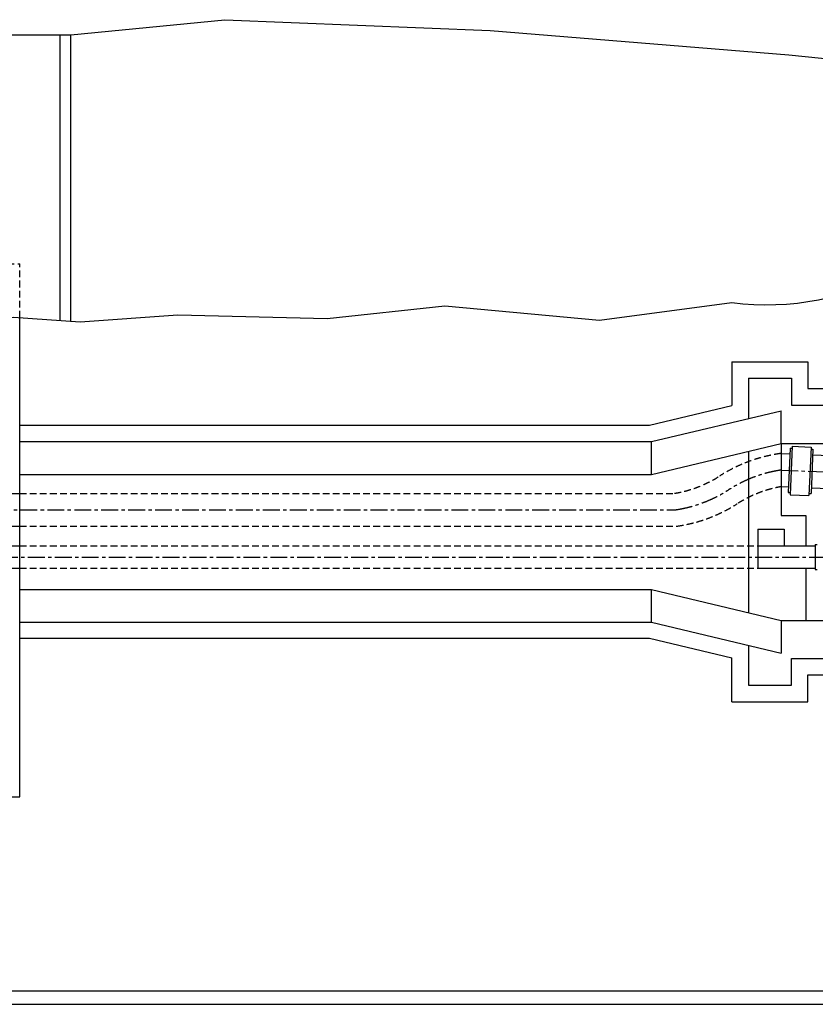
# Model space of a CAD drawing. Extents: x 0 to 143212, y -15822 to 84100.
# Tile 3 of 4: x 62062 to 91596, y 0 to 36546. Entities that reach past the tile are written whole.
import ezdxf

# ---------------------------------------------------------------- set-up
doc = ezdxf.new("R2010")
doc.units = 0
doc.header["$LTSCALE"] = 500
doc.linetypes.add('MITTE', pattern=[2, 1.25, -0.25, 0.25, -0.25])
doc.linetypes.add('VERDECKTX2', pattern=[0.75, 0.5, -0.25])
for name, color, linetype in [('MI25', 7, 'MITTE'), ('RAHMENA', 7, 'CONTINUOUS'), ('RAHMENI', 4, 'CONTINUOUS'), ('VE25', 7, 'VERDECKTX2'), ('VO25', 7, 'CONTINUOUS'), ('VO35', 2, 'CONTINUOUS'), ('VO50', 1, 'CONTINUOUS')]:
    doc.layers.add(name, color=color, linetype=linetype)

msp = doc.modelspace()

# ---------------------------------------------------------------- linework, layer by layer
at = {"layer": 'MI25'}
for p, q in [((90331.79996871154, 19831.18586582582), (101449.5203257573, 19352.30404479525)), ((12090.29996871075, 18355.25808804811), (86411.79996871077, 18355.25808804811)), ((7367.799968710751, 16602.25808804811), (92661.79996871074, 16602.25808804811))]:
    msp.add_line(p, q, dxfattribs=at)
for centre, start, end in [((91076.78119865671, 14880.72878201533), 98.55807301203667, 122.7058620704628), ((85666.81873876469, 23305.71517185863), 278.558073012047, 302.7058620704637)]:
    msp.add_arc(centre, 5006.198395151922, start, end, dxfattribs=at)
at = {"layer": 'RAHMENA'}
msp.add_line((-0.0001603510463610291, 2.381566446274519e-06), (126711.7999687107, 2.381566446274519e-06), dxfattribs=at)
at = {"layer": 'RAHMENI'}
msp.add_line((2499.999839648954, 500.0000023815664), (126211.7999687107, 500.0000023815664), dxfattribs=at)
at = {"layer": 'VE25'}
for p, q in [((60861.79996871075, 27483.75808804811), (62061.79996871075, 27483.75808804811)), ((62061.79996871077, 25485.20317308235), (62061.79996871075, 27483.75808804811)), ((62061.79996871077, 18964.75808804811), (86364.70725023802, 18964.75808804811)), ((62061.79996871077, 17745.75808804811), (86456.08782563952, 17745.7580880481)), ((62061.79996871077, 17021.25808804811), (89461.79996871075, 17021.25808804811)), ((62061.79996871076, 16183.25808804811), (89461.79996871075, 16183.25808804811))]:
    msp.add_line(p, q, dxfattribs=at)
for centre, radius, start, end in [((91076.78119865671, 14880.72878201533), 5615.698395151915, 97.84972027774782, 122.7058620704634), ((85666.81873876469, 23305.71517185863), 4396.69839515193, 279.1331961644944, 302.7058620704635), ((91076.78119865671, 14880.72878201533), 4396.69839515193, 99.40220371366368, 122.7058620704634), ((85666.81873876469, 23305.71517185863), 5615.698395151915, 278.0794951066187, 302.7058620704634)]:
    msp.add_arc(centre, radius, start, end, dxfattribs=at)
at = {"layer": 'VO25'}
for p, q in [((63561.79996871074, 25382.50942840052), (63561.79996871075, 35981.75808804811)), ((63961.79996871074, 25355.12442981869), (63961.79996871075, 35981.75808804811)), ((88501.79996871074, 23850.75808804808), (91321.79996871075, 23850.75808804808)), ((88501.79996871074, 23850.75808804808), (88501.79996871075, 22222.59050807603)), ((91321.79996871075, 23850.75808804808), (91321.79996871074, 22850.75808804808)), ((91321.79996871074, 22850.75808804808), (92844.79996871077, 22850.75808804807)), ((85440.19353685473, 21493.75808804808), (88501.79996871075, 22222.59050807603)), ((62061.79996871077, 21493.75808804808), (85440.19353685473, 21493.75808804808)), ((90658.84167476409, 20642.86393176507), (90587.83583977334, 18994.39246662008)), ((90658.84167476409, 20642.86393176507), (90733.77219590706, 20639.63639381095)), ((90736.99973386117, 20714.5669149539), (90659.53882296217, 18916.23440752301)), ((90736.99973386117, 20714.5669149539), (91436.35126452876, 20684.44322738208)), ((91436.35126452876, 20684.44322738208), (91358.89035362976, 18886.11071995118)), ((91433.12372657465, 20609.51270623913), (91508.0542477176, 20606.285168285)), ((91508.0542477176, 20606.285168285), (91437.04841272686, 18957.81370314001)), ((90309.81564649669, 20443.80637513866), (90649.63703419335, 20429.16899627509)), ((91498.84960714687, 20392.59023279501), (95115.4790488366, 20236.80846842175)), ((90358.51936776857, 19218.36139903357), (90597.04048034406, 19208.08740211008)), ((91446.25305329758, 19171.50863863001), (93674.5419370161, 19075.52789760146)), ((90587.83583977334, 18994.39246662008), (90662.76636091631, 18991.16492866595)), ((90659.53882296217, 18916.23440752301), (91358.89035362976, 18886.11071995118)), ((91362.11789158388, 18961.04124109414), (91437.04841272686, 18957.81370314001)), ((89461.79996871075, 17021.25808804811), (90436.79996871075, 17021.25808804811)), ((91245.79996871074, 17021.25808804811), (91595.79996871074, 17021.2580880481)), ((91595.79996871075, 17071.25808804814), (91670.79996871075, 17071.25808804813)), ((91595.79996871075, 17071.25808804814), (91595.79996871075, 16133.25808804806)), ((91245.79996871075, 16183.25808804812), (91595.79996871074, 16183.25808804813)), ((91595.79996871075, 16133.25808804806), (91670.79996871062, 16133.25808804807)), ((62061.79996871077, 13587.75808804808), (85440.19353685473, 13587.75808804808)), ((85440.19353685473, 13587.75808804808), (88501.79996871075, 12858.92566802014)), ((88501.79996871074, 11230.75808804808), (88501.79996871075, 12858.92566802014)), ((91321.79996871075, 11230.75808804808), (91321.79996871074, 12230.75808804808)), ((91321.79996871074, 12230.75808804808), (92844.79996871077, 12230.75808804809)), ((88501.79996871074, 11230.75808804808), (91321.79996871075, 11230.75808804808))]:
    msp.add_line(p, q, dxfattribs=at)
at = {"layer": 'VO35'}
for p, q in [((63961.79996871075, 35981.75808804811), (69683.01928803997, 36545.80036856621)), ((69683.01928803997, 36545.80036856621), (79522.50558288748, 36146.80185749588)), ((54761.79996871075, 35981.75808804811), (63961.79996871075, 35981.75808804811)), ((79522.50558288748, 36146.80185749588), (90618.33700749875, 35245.62975366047)), ((90618.33700749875, 35245.62975366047), (98901.7444400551, 34350.75808804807)), ((83584.77260819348, 25395.03073430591), (88501.79996871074, 26050.75808804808)), ((64311.79262508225, 25331.16305882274), (67929.8784506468, 25593.11400952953)), ((67929.8784506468, 25593.11400952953), (73478.44851699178, 25461.05849271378)), ((73478.44851699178, 25461.05849271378), (77838.03915804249, 25923.25260568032)), ((77838.03915804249, 25923.25260568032), (83584.77260819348, 25395.03073430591)), ((89111.79996871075, 23240.75808804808), (89111.79996871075, 21740.75808804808)), ((89111.79996871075, 23240.75808804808), (90711.79996871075, 23240.75808804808)), ((90711.79996871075, 23240.75808804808), (90711.79996871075, 22240.75808804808)), ((90711.79996871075, 22240.75808804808), (93454.79996871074, 22240.75808804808)), ((89111.79996871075, 20521.75808804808), (89111.79996871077, 14540.75808804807)), ((90331.79996871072, 20812.18586582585), (90331.79996871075, 18140.75808804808)), ((90331.79996871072, 20812.18586582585), (99054.75179822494, 20812.18586582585)), ((59611.79996871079, 18964.75808804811), (62061.79996871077, 18964.75808804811)), ((90331.79996871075, 18140.75808804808), (91245.79996871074, 18140.75808804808)), ((91245.79996871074, 18140.75808804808), (91245.79996871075, 17021.25808804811)), ((59611.79996871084, 17745.75808804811), (62061.79996871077, 17745.75808804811)), ((89461.79996871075, 17640.75808804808), (89461.79996871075, 16183.25808804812)), ((89461.79996871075, 17640.75808804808), (90436.79996871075, 17640.75808804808)), ((90436.79996871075, 17640.75808804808), (90436.79996871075, 17021.25808804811)), ((59997.08895656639, 17021.25808804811), (62061.79996871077, 17021.25808804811)), ((90436.79996871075, 17021.25808804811), (91245.79996871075, 17021.25808804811)), ((59997.08895656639, 16183.25808804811), (62061.79996871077, 16183.25808804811)), ((89461.79996871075, 16183.25808804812), (91245.79996871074, 16183.25808804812)), ((91245.79996871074, 16183.25808804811), (91245.79996871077, 14250.33031027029)), ((90331.79996871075, 14250.33031027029), (99050.7955005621, 14250.33031027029)), ((89111.79996871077, 13321.75808804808), (89111.79996871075, 11840.75808804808)), ((90711.79996871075, 11840.75808804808), (90711.79996871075, 12840.75808804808)), ((90711.79996871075, 12840.75808804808), (93454.79996871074, 12840.75808804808)), ((89111.79996871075, 11840.75808804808), (90711.79996871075, 11840.75808804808))]:
    msp.add_line(p, q, dxfattribs=at)
msp.add_lwpolyline([(46869.46817794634, 23535.10355311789), (50075.90469580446, 24083.75808804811), (51499.49327677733, 24111.48972084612), (53465.40183624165, 24551.92727703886), (54550.04088484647, 24687.44664560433), (56380.36914689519, 24755.20613406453), (58244.59263469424, 24992.36483323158), (60346.08088598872, 25331.16305882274), (61837.45961566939, 25500.56207370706), (64311.79262508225, 25331.16305882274)], dxfattribs=at)
msp.add_arc((89805.37813030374, 35937.35843440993), 9972.170397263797, 262.4887066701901, 335.8076972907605, dxfattribs=at)
at = {"layer": 'VO50'}
for p, q in [((62061.79996871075, 7697.758088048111), (62061.79996871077, 25485.20317308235)), ((85511.79996871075, 20883.75808804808), (90331.79996871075, 22031.18586582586)), ((90331.79996871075, 20812.18586582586), (90331.79996871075, 22031.18586582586)), ((62061.79996871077, 20883.75808804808), (85511.79996871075, 20883.75808804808)), ((85511.79996871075, 19664.75808804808), (85511.79996871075, 20883.75808804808)), ((85511.79996871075, 19664.75808804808), (90331.79996871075, 20812.18586582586)), ((62061.79996871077, 19664.75808804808), (85511.79996871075, 19664.75808804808)), ((62061.79996871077, 15397.75808804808), (85511.79996871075, 15397.75808804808)), ((85511.79996871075, 14178.75808804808), (85511.79996871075, 15397.75808804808)), ((85511.79996871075, 15397.75808804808), (90331.79996871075, 14250.33031027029)), ((62061.79996871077, 14178.75808804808), (85511.79996871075, 14178.75808804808)), ((85511.79996871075, 14178.75808804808), (90331.79996871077, 13031.33031027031)), ((90331.79996871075, 14250.33031027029), (90331.79996871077, 13031.33031027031)), ((60861.79996871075, 7697.758088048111), (62061.79996871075, 7697.758088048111))]:
    msp.add_line(p, q, dxfattribs=at)

doc.saveas('drawing.dxf')
